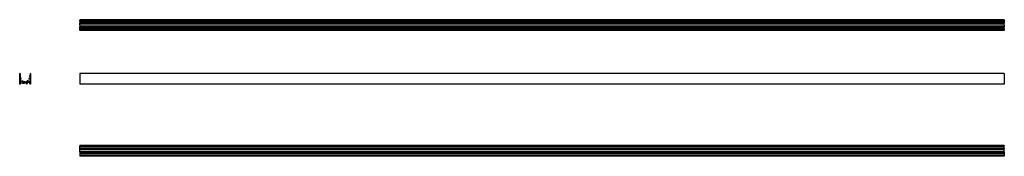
# Model space of a CAD drawing. Header units: millimetres. Extents: x -1422 to 1794, y -6 to 438.
import ezdxf

# ---------------------------------------------------------------- set-up
doc = ezdxf.new("R2010")
doc.units = ezdxf.units.MM
doc.linetypes.add('SLD-Solid', pattern=[0])

msp = doc.modelspace()

# ---------------------------------------------------------------- linework, layer by layer
at = {"color": 7, "linetype": 'SLD-Solid', "lineweight": 25}
for p, q in [((1794.2, 438.4), (-1225.8, 438.4)), ((-1225.8, 438.4), (-1225.8, 438.2)), ((1794.2, 438.2), (-1225.8, 438.2)), ((-1225.8, 438.2), (-1225.8, 437.4)), ((1794.2, 437.4), (-1225.8, 437.4)), ((-1225.8, 437.4), (-1225.8, 437.2)), ((1794.2, 437.2), (-1225.8, 437.2)), ((-1225.8, 437.2), (-1225.8, 436.6)), ((-1225.8, 436.6), (1794.2, 436.6)), ((-1225.8, 436.6), (-1225.8, 436.1)), ((1794.2, 436.1), (-1225.8, 436.1)), ((-1225.8, 436.1), (-1225.8, 435.9)), ((1794.2, 435.9), (-1225.8, 435.9)), ((-1225.8, 435.4), (-1225.8, 435.9)), ((1794.2, 435.4), (-1225.8, 435.4)), ((-1225.8, 435.3), (-1225.8, 435.4)), ((-1225.8, 435.3), (1794.2, 435.3)), ((1794.2, 435.3), (-1225.8, 435.3)), ((-1225.8, 435.3), (-1225.8, 435.3)), ((-1225.8, 435.3), (-1225.8, 434.3)), ((1794.2, 434.3), (-1225.8, 434.3)), ((-1225.8, 434.3), (-1225.8, 434.1)), ((1794.2, 434.1), (-1225.8, 434.1)), ((-1225.8, 434.1), (-1225.8, 433.7)), ((1794.2, 433.7), (-1225.8, 433.7)), ((1794.2, 433.7), (-1225.8, 433.7)), ((-1225.8, 433.7), (-1225.8, 433.7)), ((-1225.8, 433.7), (-1225.8, 433.2)), ((1794.2, 433.2), (-1225.8, 433.2)), ((-1225.8, 433.2), (-1225.8, 433)), ((-1225.8, 433), (1794.2, 433)), ((-1225.8, 431.6), (-1225.8, 433)), ((1794.2, 431.6), (-1225.8, 431.6)), ((-1225.8, 431.6), (-1225.8, 431.4)), ((1794.2, 431.4), (-1225.8, 431.4)), ((-1225.8, 431.4), (-1225.8, 430.3)), ((1794.2, 430.3), (-1225.8, 430.3)), ((-1225.8, 430.3), (-1225.8, 430.1)), ((1794.2, 430.1), (-1225.8, 430.1)), ((-1225.8, 430.1), (-1225.8, 428.9)), ((1794.2, 428.9), (-1225.8, 428.9)), ((-1225.8, 428.8), (-1225.8, 428.9)), ((1794.2, 428.8), (-1225.8, 428.8)), ((-1225.8, 428.8), (-1225.8, 428.7)), ((1794.2, 428.7), (-1225.8, 428.7)), ((-1225.8, 428.7), (-1225.8, 428.4)), ((1794.2, 428.4), (-1225.8, 428.4)), ((-1225.8, 428.4), (-1225.8, 428.1)), ((1794.2, 428.1), (-1225.8, 428.1)), ((-1225.8, 428.1), (-1225.8, 427)), ((1794.2, 427), (-1225.8, 427)), ((-1225.8, 426.8), (-1225.8, 427)), ((1794.2, 426.8), (-1225.8, 426.8)), ((-1225.8, 421.1), (-1225.8, 426.8)), ((1794.2, 421.1), (-1225.8, 421.1)), ((-1225.8, 420.9), (-1225.8, 421.1)), ((1794.2, 420.9), (-1225.8, 420.9)), ((-1225.8, 420.9), (-1225.8, 420.8)), ((1794.2, 420.8), (-1225.8, 420.8)), ((-1225.8, 420.8), (-1225.8, 415.1)), ((1794.2, 438.4), (1794.2, 438.2)), ((1794.2, 438.2), (1794.2, 437.4)), ((1794.2, 437.4), (1794.2, 437.2)), ((1794.2, 437.2), (1794.2, 436.6)), ((1794.2, 436.6), (1794.2, 436.1)), ((1794.2, 436.1), (1794.2, 435.9)), ((1794.2, 435.4), (1794.2, 435.9)), ((1794.2, 435.3), (1794.2, 435.4)), ((1794.2, 435.3), (1794.2, 435.3)), ((1794.2, 435.3), (1794.2, 434.3)), ((1794.2, 434.3), (1794.2, 434.1)), ((1794.2, 434.1), (1794.2, 433.7)), ((1794.2, 433.7), (1794.2, 433.7)), ((1794.2, 433.7), (1794.2, 433.2)), ((1794.2, 433.2), (1794.2, 433)), ((1794.2, 431.6), (1794.2, 433)), ((1794.2, 431.6), (1794.2, 431.4)), ((1794.2, 431.4), (1794.2, 430.3)), ((1794.2, 430.3), (1794.2, 430.1)), ((1794.2, 430.1), (1794.2, 428.9)), ((1794.2, 428.8), (1794.2, 428.9)), ((1794.2, 428.8), (1794.2, 428.7)), ((1794.2, 428.7), (1794.2, 428.4)), ((1794.2, 428.4), (1794.2, 428.1)), ((1794.2, 428.1), (1794.2, 427)), ((1794.2, 426.8), (1794.2, 427)), ((1794.2, 421.1), (1794.2, 426.8)), ((1794.2, 420.9), (1794.2, 421.1)), ((1794.2, 420.9), (1794.2, 420.8)), ((1794.2, 420.8), (1794.2, 415.1)), ((1794.2, 415.1), (-1225.8, 415.1)), ((-1225.8, 414.9), (-1225.8, 415.1)), ((1794.2, 414.9), (-1225.8, 414.9)), ((-1225.8, 413.8), (-1225.8, 414.9)), ((1794.2, 413.8), (-1225.8, 413.8)), ((-1225.8, 413.8), (-1225.8, 413.5)), ((1794.2, 413.5), (-1225.8, 413.5)), ((-1225.8, 413.2), (-1225.8, 413.5)), ((1794.2, 413.2), (-1225.8, 413.2)), ((-1225.8, 413.2), (-1225.8, 413.1)), ((-1225.8, 413.1), (1794.2, 413.1)), ((-1225.8, 412.9), (-1225.8, 413.1)), ((1794.2, 412.9), (-1225.8, 412.9)), ((-1225.8, 411.8), (-1225.8, 412.9)), ((1794.2, 411.8), (-1225.8, 411.8)), ((-1225.8, 411.8), (-1225.8, 411.6)), ((1794.2, 411.6), (-1225.8, 411.6)), ((-1225.8, 410.5), (-1225.8, 411.6)), ((1794.2, 410.5), (-1225.8, 410.5)), ((-1225.8, 410.5), (-1225.8, 410.3)), ((-1225.8, 410.3), (1794.2, 410.3)), ((-1225.8, 408.9), (-1225.8, 410.3)), ((1794.2, 408.9), (-1225.8, 408.9)), ((-1225.8, 408.9), (-1225.8, 408.7)), ((1794.2, 408.7), (-1225.8, 408.7)), ((-1225.8, 408.2), (-1225.8, 408.7)), ((1794.2, 408.2), (-1225.8, 408.2)), ((-1225.8, 407.7), (-1225.8, 408.2)), ((1794.2, 408.2), (-1225.8, 408.2)), ((-1225.8, 408.2), (-1225.8, 408.2)), ((1794.2, 407.7), (-1225.8, 407.7)), ((-1225.8, 407.7), (-1225.8, 407.6)), ((1794.2, 407.6), (-1225.8, 407.6)), ((-1225.8, 407.6), (-1225.8, 406.6)), ((1794.2, 406.6), (-1225.8, 406.6)), ((1794.2, 406.6), (-1225.8, 406.6)), ((-1225.8, 406.5), (-1225.8, 406.6)), ((-1225.8, 406.6), (-1225.8, 406.6)), ((1794.2, 406.5), (-1225.8, 406.5)), ((-1225.8, 406), (-1225.8, 406.5)), ((1794.2, 406), (-1225.8, 406)), ((-1225.8, 406), (-1225.8, 405.8)), ((1794.2, 405.8), (-1225.8, 405.8)), ((-1225.8, 405.3), (-1225.8, 405.8)), ((1794.2, 405.3), (-1225.8, 405.3)), ((-1225.8, 405.3), (-1225.8, 404.6)), ((1794.2, 404.6), (-1225.8, 404.6)), ((-1225.8, 404.6), (-1225.8, 404.4)), ((1794.2, 404.4), (-1225.8, 404.4)), ((-1225.8, 403.6), (-1225.8, 404.4)), ((1794.2, 403.6), (-1225.8, 403.6)), ((-1225.8, 403.6), (-1225.8, 403.4)), ((1794.2, 403.4), (-1225.8, 403.4)), ((1794.2, 414.9), (1794.2, 415.1)), ((1794.2, 413.8), (1794.2, 414.9)), ((1794.2, 413.8), (1794.2, 413.5)), ((1794.2, 413.2), (1794.2, 413.5)), ((1794.2, 413.2), (1794.2, 413.1)), ((1794.2, 412.9), (1794.2, 413.1)), ((1794.2, 411.8), (1794.2, 412.9)), ((1794.2, 411.8), (1794.2, 411.6)), ((1794.2, 410.5), (1794.2, 411.6)), ((1794.2, 410.5), (1794.2, 410.3)), ((1794.2, 408.9), (1794.2, 410.3)), ((1794.2, 408.9), (1794.2, 408.7)), ((1794.2, 408.2), (1794.2, 408.7)), ((1794.2, 407.7), (1794.2, 408.2)), ((1794.2, 408.2), (1794.2, 408.2)), ((1794.2, 407.7), (1794.2, 407.6)), ((1794.2, 407.6), (1794.2, 406.6)), ((1794.2, 406.5), (1794.2, 406.6)), ((1794.2, 406.6), (1794.2, 406.6)), ((1794.2, 406), (1794.2, 406.5)), ((1794.2, 406), (1794.2, 405.8)), ((1794.2, 405.3), (1794.2, 405.8)), ((1794.2, 405.3), (1794.2, 404.6)), ((1794.2, 404.6), (1794.2, 404.4)), ((1794.2, 403.6), (1794.2, 404.4)), ((1794.2, 403.6), (1794.2, 403.4)), ((-1422.4, 228.7), (-1422.4, 263.3)), ((-1422.2, 263.5), (-1421.4, 263.5)), ((-1421.2, 263.3), (-1421.2, 259.5)), ((-1421.2, 257.5), (-1421.2, 256.2)), ((-1388.6, 263.3), (-1388.6, 259.5)), ((-1388.6, 257.5), (-1388.6, 256.2)), ((-1387.6, 263.5), (-1388.4, 263.5)), ((-1387.4, 263.3), (-1387.4, 228.7)), ((1794.2, 263.5), (-1225.8, 263.5)), ((-1225.8, 263.5), (-1225.8, 263.3)), ((1794.2, 263.3), (-1225.8, 263.3)), ((-1225.8, 263.3), (-1225.8, 228.7)), ((1794.2, 263.5), (1794.2, 263.3)), ((1794.2, 263.3), (1794.2, 228.7)), ((-1421.4, 228.5), (-1422.2, 228.5)), ((-1421.2, 256.2), (-1420, 256.2)), ((-1421.2, 254.8), (-1421.2, 254.4)), ((-1421.2, 254.3), (-1420.1, 251.9)), ((-1421.2, 251.1), (-1421.2, 248)), ((-1421.2, 246.6), (-1421.2, 236.9)), ((-1421.2, 235.3), (-1421.2, 232.5)), ((-1421.2, 231), (-1421.2, 228.7)), ((-1421.1, 255), (-1420.4, 255.2)), ((-1420.2, 251.7), (-1421.1, 251.2)), ((-1421, 247.8), (-1418.3, 247.8)), ((-1418.9, 246.8), (-1421, 246.8)), ((-1421, 236.7), (-1418.9, 236.7)), ((-1411.3, 235.5), (-1421, 235.5)), ((-1421, 232.3), (-1419.3, 232.3)), ((-1419.3, 231.2), (-1421, 231.2)), ((-1419.6, 253.9), (-1420.2, 255.2)), ((-1419.3, 254.9), (-1419.8, 256.1)), ((-1419.3, 254), (-1419.6, 253.9)), ((-1419.2, 254.2), (-1419.3, 254.9)), ((-1419.1, 232.1), (-1419.1, 231.4)), ((-1418.7, 244.9), (-1418.7, 246.6)), ((-1418.7, 236.9), (-1418.7, 238.5)), ((-1417.9, 244.7), (-1418.5, 244.7)), ((-1418.5, 238.7), (-1417.1, 238.7)), ((-1418.1, 247.7), (-1417.7, 246.8)), ((-1417.7, 246.7), (-1417.7, 244.9)), ((-1415.3, 239.4), (-1414.2, 239.4)), ((-1414, 239.2), (-1412.9, 236.8)), ((-1413.1, 231.4), (-1413.1, 232.1)), ((-1412.9, 232.3), (-1411.3, 232.3)), ((-1408, 231.2), (-1412.9, 231.2)), ((-1411.8, 237), (-1412.7, 238.9)), ((-1412.7, 236.7), (-1412, 236.7)), ((-1412.6, 239.2), (-1412.3, 239.3)), ((-1412.1, 239.2), (-1410.9, 236.8)), ((-1411.1, 232.5), (-1411.1, 235.3)), ((-1405, 236.7), (-1410.8, 236.7)), ((-1410, 235.3), (-1410, 232.5)), ((-1409.8, 235.5), (-1400, 235.5)), ((-1409.8, 232.3), (-1408, 232.3)), ((-1407.8, 232.1), (-1407.8, 231.4)), ((-1404.9, 236.5), (-1405, 236.7)), ((-1404.9, 236.5), (-1404.7, 236.7)), ((-1404.7, 236.7), (-1399, 236.7)), ((-1402, 232.1), (-1402, 231.4)), ((-1400, 232.3), (-1401.8, 232.3)), ((-1401.8, 231.2), (-1396.8, 231.2)), ((-1399.8, 235.3), (-1399.8, 232.5)), ((-1397.7, 239.2), (-1398.8, 236.8)), ((-1398.7, 232.5), (-1398.7, 235.3)), ((-1398.5, 235.5), (-1388.8, 235.5)), ((-1396.8, 232.3), (-1398.5, 232.3)), ((-1398, 237), (-1397.1, 238.9)), ((-1397.1, 236.7), (-1397.8, 236.7)), ((-1397.2, 239.2), (-1397.4, 239.3)), ((-1395.7, 239.2), (-1396.9, 236.8)), ((-1396.6, 231.4), (-1396.6, 232.1)), ((-1394.4, 239.4), (-1395.5, 239.4)), ((-1391.3, 238.7), (-1392.6, 238.7)), ((-1391.7, 247.7), (-1392.1, 246.8)), ((-1392.1, 246.7), (-1392.1, 244.9)), ((-1391.9, 244.7), (-1391.3, 244.7)), ((-1391.5, 247.8), (-1388.8, 247.8)), ((-1391.1, 244.9), (-1391.1, 246.6)), ((-1391.1, 236.9), (-1391.1, 238.5)), ((-1390.9, 246.8), (-1388.8, 246.8)), ((-1388.8, 236.7), (-1390.9, 236.7)), ((-1390.6, 232.1), (-1390.6, 231.4)), ((-1389.9, 256.1), (-1390.5, 254.9)), ((-1390.5, 254.9), (-1390.5, 254.2)), ((-1390.4, 254), (-1390.2, 253.9)), ((-1388.8, 232.3), (-1390.4, 232.3)), ((-1390.4, 231.2), (-1388.8, 231.2)), ((-1390.2, 253.9), (-1389.6, 255.2)), ((-1388.6, 256.2), (-1389.7, 256.2)), ((-1388.6, 254.3), (-1389.7, 251.9)), ((-1389.6, 251.7), (-1388.7, 251.2)), ((-1389.3, 255.2), (-1388.7, 255)), ((-1388.6, 254.8), (-1388.6, 254.4)), ((-1388.6, 251.1), (-1388.6, 248)), ((-1388.6, 246.6), (-1388.6, 236.9)), ((-1388.6, 235.3), (-1388.6, 232.5)), ((-1388.6, 231), (-1388.6, 228.7)), ((-1387.6, 228.5), (-1388.4, 228.5)), ((1794.2, 228.7), (-1225.8, 228.7)), ((-1225.8, 228.7), (-1225.8, 228.5)), ((1794.2, 228.5), (-1225.8, 228.5)), ((1794.2, 228.7), (1794.2, 228.5)), ((1794.2, 29.4), (-1225.8, 29.4)), ((-1225.8, 29.4), (-1225.8, 29.2)), ((1794.2, 29.2), (-1225.8, 29.2)), ((-1225.8, 29.2), (-1225.8, 28.4)), ((1794.2, 28.4), (-1225.8, 28.4)), ((-1225.8, 28.4), (-1225.8, 28.2)), ((1794.2, 28.2), (-1225.8, 28.2)), ((-1225.8, 28), (-1225.8, 28.2)), ((1794.2, 28), (-1225.8, 28)), ((-1225.8, 26.3), (-1225.8, 28)), ((1794.2, 26.3), (-1225.8, 26.3)), ((-1225.8, 26.3), (-1225.8, 26.1)), ((1794.2, 26.1), (-1225.8, 26.1)), ((-1225.8, 20.1), (-1225.8, 26.1)), ((1794.2, 20.1), (-1225.8, 20.1)), ((-1225.8, 20.1), (-1225.8, 19.9)), ((1794.2, 19.9), (-1225.8, 19.9)), ((-1225.8, 15), (-1225.8, 19.9)), ((1794.2, 15), (-1225.8, 15)), ((-1225.8, 15), (-1225.8, 14.8)), ((1794.2, 14.8), (-1225.8, 14.8)), ((-1225.8, 9), (-1225.8, 14.8)), ((1794.2, 9), (-1225.8, 9)), ((-1225.8, 9), (-1225.8, 8.8)), ((1794.2, 8.8), (-1225.8, 8.8)), ((-1225.8, 8.8), (-1225.8, 3.8)), ((1794.2, 3.8), (-1225.8, 3.8)), ((-1225.8, 3.8), (-1225.8, 3.6)), ((1794.2, 3.6), (-1225.8, 3.6)), ((-1225.8, 3.6), (-1225.8, -2.4)), ((1794.2, 29.4), (1794.2, 29.2)), ((1794.2, 29.2), (1794.2, 28.4)), ((1794.2, 28.4), (1794.2, 28.2)), ((1794.2, 28), (1794.2, 28.2)), ((1794.2, 26.3), (1794.2, 28)), ((1794.2, 26.3), (1794.2, 26.1)), ((1794.2, 20.1), (1794.2, 26.1)), ((1794.2, 20.1), (1794.2, 19.9)), ((1794.2, 15), (1794.2, 19.9)), ((1794.2, 15), (1794.2, 14.8)), ((1794.2, 9), (1794.2, 14.8)), ((1794.2, 9), (1794.2, 8.8)), ((1794.2, 8.8), (1794.2, 3.8)), ((1794.2, 3.8), (1794.2, 3.6)), ((1794.2, 3.6), (1794.2, -2.4)), ((1794.2, -2.4), (-1225.8, -2.4)), ((-1225.8, -2.4), (-1225.8, -2.6)), ((1794.2, -2.6), (-1225.8, -2.6)), ((-1225.8, -2.6), (-1225.8, -4.2)), ((1794.2, -4.2), (-1225.8, -4.2)), ((-1225.8, -4.4), (-1225.8, -4.2)), ((1794.2, -4.4), (-1225.8, -4.4)), ((-1225.8, -4.4), (-1225.8, -4.6)), ((1794.2, -4.6), (-1225.8, -4.6)), ((-1225.8, -4.6), (-1225.8, -5.4)), ((1794.2, -5.4), (-1225.8, -5.4)), ((-1225.8, -5.4), (-1225.8, -5.6)), ((1794.2, -5.6), (-1225.8, -5.6)), ((1794.2, -2.4), (1794.2, -2.6)), ((1794.2, -2.6), (1794.2, -4.2)), ((1794.2, -4.4), (1794.2, -4.2)), ((1794.2, -4.4), (1794.2, -4.6)), ((1794.2, -4.6), (1794.2, -5.4)), ((1794.2, -5.4), (1794.2, -5.6))]:
    msp.add_line(p, q, dxfattribs=at)
for centre, radius, start, end in [((-1422.2, 263.3), 0.2, 90, 180), ((-1421.4, 263.3), 0.2, 0, 90), ((-1421.6, 258.5), 1.09, 293.9523, 66.0477), ((-1388.1, 258.5), 1.09, 113.9523, 246.0477), ((-1388.4, 263.3), 0.2, 90, 180), ((-1387.6, 263.3), 0.2, 0, 90), ((-1422.2, 228.7), 0.2, 180, 270), ((-1421.4, 228.7), 0.2, 270, 360), ((-1421, 254.8), 0.2, 115, 180), ((-1421, 254.4), 0.2, 180, 205), ((-1421, 251.1), 0.2, 115, 180), ((-1421, 248), 0.2, 180, 270), ((-1421, 246.6), 0.2, 90, 180), ((-1421, 236.9), 0.2, 180, 270), ((-1421, 235.3), 0.2, 90, 180), ((-1421, 232.5), 0.2, 180, 270), ((-1421, 231), 0.2, 90, 180), ((-1420.4, 255.1), 0.2, 25, 115), ((-1420.2, 251.8), 0.2, 295, 25), ((-1420, 256), 0.2, 25, 90), ((-1419.4, 254.2), 0.2, 295, 5), ((-1419.3, 232.1), 0.2, 360, 90), ((-1419.3, 231.4), 0.2, 270, 0), ((-1418.9, 246.6), 0.2, 0, 90), ((-1418.9, 236.9), 0.2, 270, 0), ((-1418.5, 244.9), 0.2, 180, 270), ((-1418.5, 238.5), 0.2, 90, 180), ((-1418.3, 247.6), 0.2, 25, 90), ((-1417.9, 244.9), 0.2, 270, 360), ((-1417.9, 246.7), 0.2, 0, 25), ((-1415.9, 237.9), 1.2, 152.336, 66.8718), ((-1417.1, 238.5), 0.2, 332.336, 90), ((-1415.3, 239.2), 0.2, 90, 246.8718), ((-1414.2, 239.2), 0.2, 25, 90), ((-1412.9, 232.1), 0.2, 90, 180), ((-1412.9, 231.4), 0.2, 180, 270), ((-1412.7, 236.9), 0.2, 205, 270), ((-1412.5, 239), 0.2, 115, 205), ((-1412.2, 239.1), 0.2, 25, 115), ((-1412, 236.9), 0.2, 270, 25), ((-1411.3, 235.3), 0.2, 0, 90), ((-1411.3, 232.5), 0.2, 270, 360), ((-1410.8, 236.9), 0.2, 205, 270), ((-1409.8, 235.3), 0.2, 90, 180), ((-1409.8, 232.5), 0.2, 180, 270), ((-1408, 232.1), 0.2, 360, 90), ((-1408, 231.4), 0.2, 270, 0), ((-1401.8, 232.1), 0.2, 90, 180), ((-1401.8, 231.4), 0.2, 180, 270), ((-1400, 235.3), 0.2, 0, 90), ((-1400, 232.5), 0.2, 270, 0), ((-1399, 236.9), 0.2, 270, 335), ((-1398.5, 235.3), 0.2, 90, 180), ((-1398.5, 232.5), 0.2, 180, 270), ((-1397.8, 236.9), 0.2, 155, 270), ((-1397.5, 239.1), 0.2, 65, 155), ((-1397.2, 239), 0.2, 335, 65), ((-1397.1, 236.9), 0.2, 270, 335), ((-1396.8, 232.1), 0.2, 360, 90), ((-1396.8, 231.4), 0.2, 270, 0), ((-1395.5, 239.2), 0.2, 90, 155), ((-1393.9, 237.9), 1.2, 113.1282, 27.664), ((-1394.4, 239.2), 0.2, 293.1282, 90), ((-1392.6, 238.5), 0.2, 90, 207.664), ((-1391.9, 246.7), 0.2, 155, 180), ((-1391.9, 244.9), 0.2, 180, 270), ((-1391.5, 247.6), 0.2, 90, 155), ((-1391.3, 244.9), 0.2, 270, 360), ((-1391.3, 238.5), 0.2, 0, 90), ((-1390.9, 246.6), 0.2, 90, 180), ((-1390.9, 236.9), 0.2, 180, 270), ((-1390.4, 232.1), 0.2, 90, 180), ((-1390.4, 231.4), 0.2, 180, 270), ((-1390.3, 254.2), 0.2, 175, 245), ((-1389.7, 256), 0.2, 90, 155), ((-1389.5, 251.8), 0.2, 155, 245), ((-1389.4, 255.1), 0.2, 65, 155), ((-1388.8, 248), 0.2, 270, 360), ((-1388.8, 246.6), 0.2, 0, 90), ((-1388.8, 236.9), 0.2, 270, 0), ((-1388.8, 235.3), 0.2, 0, 90), ((-1388.8, 232.5), 0.2, 270, 360), ((-1388.8, 231), 0.2, 0, 90), ((-1388.8, 254.8), 0.2, 360, 65), ((-1388.8, 251.1), 0.2, 0, 65), ((-1388.8, 254.4), 0.2, 335, 360), ((-1388.4, 228.7), 0.2, 180, 270), ((-1387.6, 228.7), 0.2, 270, 0)]:
    msp.add_arc(centre, radius, start, end, dxfattribs=at)

doc.saveas('drawing.dxf')
